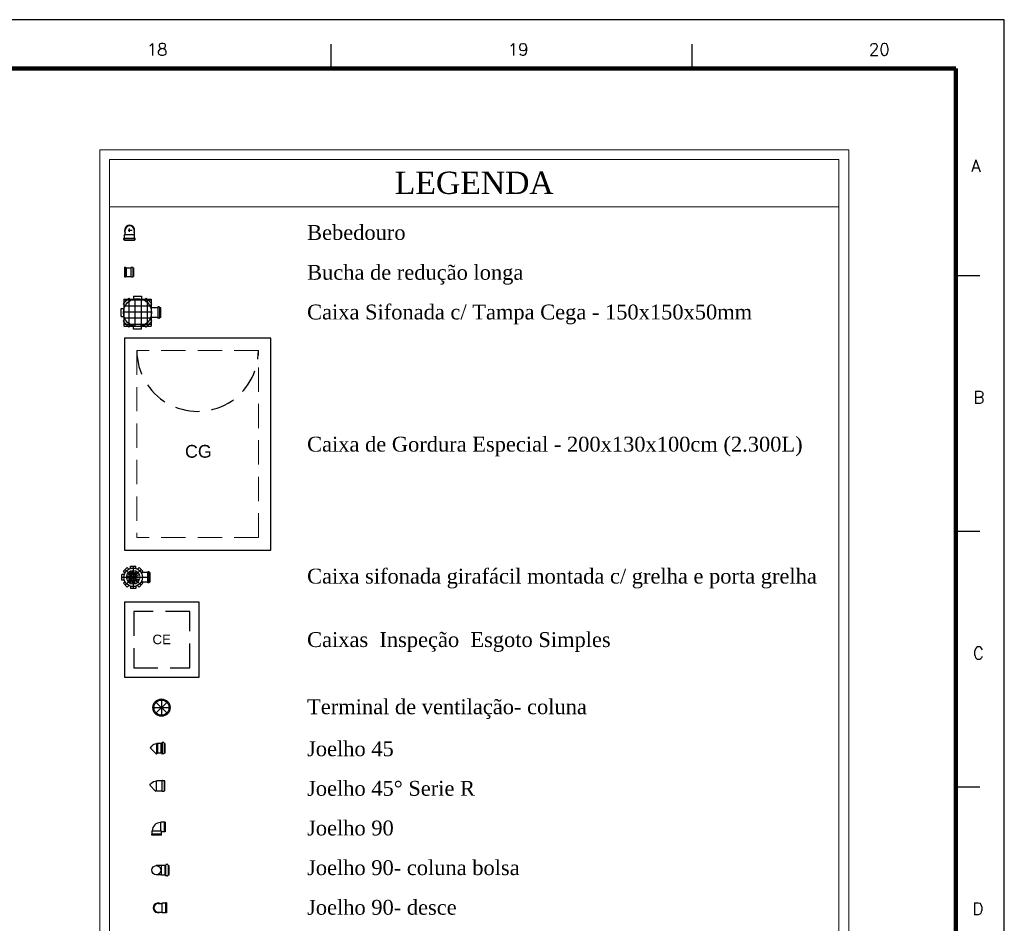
# Model space of a CAD drawing. Header units: millimetres. Extents: x 481 to 729890, y -1 to 83.
# Tile 60 of 60: x 608 to 628, y 64 to 83. Entities that reach past the tile are written whole.
import ezdxf

# ---------------------------------------------------------------- set-up
doc = ezdxf.new("R2010")
doc.units = ezdxf.units.MM
doc.header["$MEASUREMENT"] = 0
doc.linetypes.add('DASHDOT', pattern=[25.4, 12.7, -6.35, 0, -6.35])
doc.linetypes.add('Dashed', pattern=[0.75, 0.5, -0.25])
for name, color, linetype, lineweight in [('DI-Níveis', 7, 'Continuous', 20), ('DI-Textos', 7, 'Continuous', 20), ('DI-Títulos', 3, 'Continuous', 30), ('Nível 1', 7, 'Continuous', 5), ('Simbolos', 1, 'Continuous', 30), ('SIMBOLOS INT', 8, 'Continuous', 5), ('Simbolos_int', 1, 'Continuous', 30), ('TQ-Conexões', 1, 'Continuous', 30)]:
    doc.layers.add(name, color=color, linetype=linetype, lineweight=lineweight)
doc.layers.add('Margem', color=4, linetype='Continuous')
doc.styles.add('Arial', font='arial.ttf')
doc.styles.add('ROMANS', font='ROMANS')
doc.styles.add('TimesNewRoman', font='times.ttf')

msp = doc.modelspace()

# ---------------------------------------------------------------- hatches: boundary and pattern name
at = {"linetype": 'Continuous'}
h = msp.add_hatch(dxfattribs=at)
h.set_pattern_fill('NET', color=256, style=0)
h.paths.add_polyline_path([(610.1429, 77.1391), (610.6985, 77.1391), (610.6985, 76.5836), (610.1429, 76.5836)])

# ---------------------------------------------------------------- linework, layer by layer
for p, q in [((610.1429, 77.1391), (610.1429, 76.5836)), ((610.1429, 77.1391), (610.6985, 77.1391)), ((610.6985, 77.1391), (610.6985, 76.5836)), ((610.1429, 76.5836), (610.6985, 76.5836))]:
    msp.add_line(p, q)
at = {"color": 1, "linetype": 'Continuous'}
for p, q in [((611.0227, 68.8487), (610.8052, 68.6312)), ((610.8052, 68.8487), (611.0227, 68.6312)), ((610.9139, 68.8948), (610.9139, 68.5851)), ((610.7591, 68.74), (611.0688, 68.74))]:
    msp.add_line(p, q, dxfattribs=at)
at = {"color": 1}
for radius in [0.178, 0.156]:
    msp.add_circle((610.9139, 68.74), radius, dxfattribs=at)
at = {"layer": 'DI-Níveis', "linetype": 'Continuous'}
for p, q in [((609.6443, 80.2044), (609.6443, 45.9713)), ((609.6443, 80.2044), (625.0443, 80.2044)), ((625.0443, 80.2044), (625.0443, 45.9713)), ((609.8443, 80.0044), (624.8443, 80.0044)), ((609.8443, 80.0044), (609.8443, 46.1713)), ((624.8443, 80.0044), (624.8443, 46.1713)), ((609.8443, 79.0368), (624.8443, 79.0368))]:
    msp.add_line(p, q, dxfattribs=at)
at = {"layer": 'Margem', "color": 1}
for p, q in [((628.2443, 82.8807), (480.7443, 82.8807)), ((628.2443, -1.2193), (628.2443, 82.8807)), ((614.3943, 82.3807), (614.3943, 81.8807)), ((621.8193, 82.3807), (621.8193, 81.8807)), ((627.2443, 77.6244), (627.7443, 77.6244)), ((627.2443, 72.3682), (627.7443, 72.3682)), ((627.2443, 67.1119), (627.7443, 67.1119))]:
    msp.add_line(p, q, dxfattribs=at)
at = {"layer": 'Margem', "lineweight": 100}
for p, q in [((483.2443, 81.8807), (627.2443, 81.8807)), ((627.2443, 81.8807), (627.2443, -0.2193))]:
    msp.add_line(p, q, dxfattribs=at)
at = {"layer": 'Nível 1'}
for p, q in [((610.2842, 71.448), (610.2107, 71.4952)), ((610.2899, 71.4555), (610.2258, 71.514)), ((610.2918, 71.4593), (610.2314, 71.5197)), ((610.3012, 71.465), (610.2503, 71.5367)), ((610.3031, 71.4669), (610.2578, 71.5423)), ((610.3088, 71.4706), (610.2729, 71.5499)), ((610.3107, 71.4706), (610.2805, 71.5518)), ((610.322, 71.4744), (610.305, 71.5593)), ((610.3239, 71.4744), (610.3144, 71.5612)), ((610.3333, 71.4744), (610.3371, 71.5612)), ((610.3465, 71.4725), (610.3729, 71.5555)), ((610.3559, 71.4687), (610.3956, 71.548)), ((610.3673, 71.4612), (610.4239, 71.5291)), ((610.3729, 71.4555), (610.4408, 71.5103)), ((610.3805, 71.4442), (610.4597, 71.482)), ((610.2767, 71.4272), (610.1899, 71.4404)), ((610.2767, 71.414), (610.1899, 71.4046)), ((610.2786, 71.4046), (610.1937, 71.382)), ((610.2786, 71.4367), (610.1956, 71.4631)), ((610.2842, 71.3933), (610.2069, 71.3499)), ((610.288, 71.3838), (610.222, 71.3291)), ((610.2993, 71.3744), (610.2465, 71.3046)), ((610.3069, 71.3706), (610.2673, 71.2933)), ((610.3201, 71.365), (610.2993, 71.2801)), ((610.3276, 71.365), (610.3239, 71.2782)), ((610.3427, 71.365), (610.3578, 71.2801)), ((610.3503, 71.3687), (610.3824, 71.2857)), ((610.3635, 71.3744), (610.4125, 71.3027)), ((610.371, 71.3801), (610.4314, 71.3178)), ((610.3786, 71.3914), (610.4522, 71.3461)), ((610.3824, 71.3989), (610.4635, 71.3669)), ((610.3842, 71.4348), (610.4692, 71.4593)), ((610.3861, 71.4216), (610.4748, 71.4254)), ((610.3861, 71.4121), (610.4729, 71.4008))]:
    msp.add_line(p, q, dxfattribs=at)
for radius in [0.1426, 0.0552]:
    msp.add_circle((610.3314, 71.4197), radius, dxfattribs=at)
at = {"layer": 'Simbolos'}
for p, q in [((610.1425, 78.3632), (610.1425, 78.3836)), ((610.1459, 78.3904), (610.1527, 78.3904)), ((610.1459, 78.3598), (610.1527, 78.3565)), ((610.1561, 78.4581), (610.1628, 78.4649)), ((610.1561, 78.3937), (610.1561, 78.4581)), ((610.1561, 78.3395), (610.1561, 78.3531)), ((610.1628, 78.5531), (610.1628, 78.509)), ((610.1628, 78.509), (610.1628, 78.4649)), ((610.3493, 78.5531), (610.3493, 78.509)), ((610.3493, 78.509), (610.3493, 78.4649)), ((610.3561, 78.4581), (610.3493, 78.4649)), ((610.3561, 78.3937), (610.3561, 78.4581)), ((610.3561, 78.3395), (610.3561, 78.3531)), ((610.3662, 78.3904), (610.3595, 78.3904)), ((610.3662, 78.3598), (610.3595, 78.3565)), ((610.3696, 78.3632), (610.3696, 78.3836)), ((610.3561, 78.3395), (610.1561, 78.3395)), ((610.1499, 77.7937), (610.1763, 77.7937)), ((610.1499, 77.7937), (610.1499, 77.5937)), ((610.1763, 77.7937), (610.1763, 77.5937)), ((610.1763, 77.7937), (610.1881, 77.782)), ((610.1881, 77.782), (610.2881, 77.782)), ((610.1881, 77.782), (610.1881, 77.6055)), ((610.291, 77.6055), (610.291, 77.782)), ((610.2969, 77.7908), (610.3234, 77.7908)), ((610.3293, 77.7879), (610.3293, 77.7849)), ((610.3293, 77.6055), (610.3293, 77.782)), ((610.3322, 77.782), (610.341, 77.782)), ((610.341, 77.782), (610.341, 77.6055)), ((610.1499, 77.5937), (610.1763, 77.5937)), ((610.1763, 77.5937), (610.1881, 77.6055)), ((610.1881, 77.6055), (610.2881, 77.6055)), ((610.2969, 77.5967), (610.3234, 77.5967)), ((610.3293, 77.5996), (610.3293, 77.6026)), ((610.3322, 77.6055), (610.341, 77.6055)), ((610.1235, 77.0419), (610.2402, 77.1586)), ((610.2402, 77.1586), (610.2846, 77.1141)), ((610.3374, 77.2002), (610.5041, 77.2002)), ((610.3374, 77.2002), (610.3374, 77.1363)), ((610.5041, 77.2002), (610.5041, 77.1363)), ((610.6013, 77.1586), (610.5568, 77.1141)), ((610.6013, 77.1586), (610.7179, 77.0419)), ((610.0818, 76.778), (610.0818, 76.9447)), ((610.0818, 76.9447), (610.1457, 76.9447)), ((610.1235, 77.0419), (610.1679, 76.9974)), ((610.7179, 77.0419), (610.6735, 76.9974)), ((610.8346, 76.9613), (610.6902, 76.9613)), ((610.8374, 76.9669), (610.8374, 76.9752)), ((610.8679, 76.978), (610.8429, 76.978)), ((610.8735, 76.9613), (610.8707, 76.9752)), ((610.9013, 76.9613), (610.8735, 76.9613)), ((610.9013, 76.7613), (610.9013, 76.9613)), ((610.0818, 76.778), (610.1457, 76.778)), ((610.8346, 76.7613), (610.6902, 76.7613)), ((610.8374, 76.7558), (610.8374, 76.7474)), ((610.8679, 76.7447), (610.8429, 76.7447)), ((610.8735, 76.7613), (610.8707, 76.7474)), ((610.9013, 76.7613), (610.8735, 76.7613)), ((610.1235, 76.6808), (610.1679, 76.7252)), ((610.2402, 76.5641), (610.1235, 76.6808)), ((610.2402, 76.5641), (610.2846, 76.6086)), ((610.3374, 76.5224), (610.3374, 76.5863)), ((610.5041, 76.5224), (610.5041, 76.5863)), ((610.6013, 76.5641), (610.5568, 76.6086)), ((610.7179, 76.6808), (610.6013, 76.5641)), ((610.7179, 76.6808), (610.6735, 76.7252)), ((610.5041, 76.5224), (610.3374, 76.5224)), ((610.1465, 71.4763), (610.1012, 71.4763)), ((610.1465, 71.4763), (610.1012, 71.4763)), ((610.1012, 71.3631), (610.1012, 71.4763)), ((610.1012, 71.3631), (610.1012, 71.4763)), ((610.1295, 71.5423), (610.2088, 71.6216)), ((610.1295, 71.5423), (610.2088, 71.6216)), ((610.1616, 71.5103), (610.1295, 71.5423)), ((610.1616, 71.5103), (610.1295, 71.5423)), ((610.2408, 71.5895), (610.2088, 71.6216)), ((610.2408, 71.5895), (610.2088, 71.6216)), ((610.2748, 71.6499), (610.388, 71.6499)), ((610.2748, 71.6046), (610.2748, 71.6499)), ((610.388, 71.6046), (610.388, 71.6499)), ((610.422, 71.5895), (610.4541, 71.6216)), ((610.4541, 71.6216), (610.5333, 71.5423)), ((610.6295, 71.5197), (610.4937, 71.5197)), ((610.5125, 71.5197), (610.5333, 71.5423)), ((610.6333, 71.5291), (610.6314, 71.5235)), ((610.6597, 71.531), (610.6352, 71.531)), ((610.6616, 71.5291), (610.6616, 71.5235)), ((610.6767, 71.5197), (610.6654, 71.5197)), ((610.6767, 71.5197), (610.6767, 71.3197)), ((610.1465, 71.3631), (610.1012, 71.3631)), ((610.1465, 71.3631), (610.1012, 71.3631)), ((610.1616, 71.3291), (610.1295, 71.297)), ((610.1616, 71.3291), (610.1295, 71.297)), ((610.2088, 71.2178), (610.1295, 71.297)), ((610.2088, 71.2178), (610.1295, 71.297)), ((610.5333, 71.297), (610.4541, 71.2178)), ((610.6295, 71.3197), (610.4937, 71.3197)), ((610.5125, 71.3197), (610.5333, 71.297)), ((610.6333, 71.3103), (610.6314, 71.3159)), ((610.6597, 71.3084), (610.6352, 71.3084)), ((610.6616, 71.3103), (610.6616, 71.3159)), ((610.6767, 71.3197), (610.6654, 71.3197)), ((610.2408, 71.2499), (610.2088, 71.2178)), ((610.2408, 71.2499), (610.2088, 71.2178)), ((610.2748, 71.2348), (610.2748, 71.1895)), ((610.2748, 71.2348), (610.2748, 71.1895)), ((610.388, 71.1895), (610.2748, 71.1895)), ((610.388, 71.1895), (610.2748, 71.1895)), ((610.388, 71.2348), (610.388, 71.1895)), ((610.388, 71.2348), (610.388, 71.1895)), ((610.422, 71.2499), (610.4541, 71.2178)), ((610.7109, 67.9486), (610.6804, 67.9153)), ((610.8109, 67.9986), (610.8137, 68.0042)), ((610.822, 68.0042), (610.8137, 68.0042)), ((610.8248, 67.9986), (610.822, 68.0042)), ((610.8331, 67.9986), (610.8248, 67.9986)), ((610.8387, 68.0042), (610.8331, 67.9986)), ((610.9026, 68.0042), (610.8387, 68.0042)), ((610.9192, 68.0042), (610.9026, 68.0042)), ((610.9248, 68.0181), (610.9248, 68.0098)), ((610.9609, 68.0209), (610.9276, 68.0209)), ((610.9637, 68.0181), (610.9665, 68.007)), ((610.9859, 68.0042), (610.972, 68.0042)), ((610.9859, 68.0042), (610.9859, 67.8042)), ((610.8331, 67.8042), (610.8109, 67.7848)), ((610.9026, 67.8042), (610.8387, 67.8042)), ((610.9192, 67.8042), (610.9026, 67.8042)), ((610.9248, 67.7903), (610.9248, 67.7986)), ((610.9609, 67.7875), (610.9276, 67.7875)), ((610.9637, 67.7903), (610.9665, 67.8014)), ((610.9859, 67.8042), (610.972, 67.8042)), ((610.8207, 67.2335), (610.814, 67.2269)), ((610.924, 67.2335), (610.8207, 67.2335)), ((610.934, 67.2435), (610.9673, 67.2435)), ((610.9707, 67.2369), (610.9707, 67.2402)), ((610.984, 67.2335), (610.9773, 67.2335)), ((610.984, 67.0335), (610.984, 67.2335)), ((610.6707, 67.1469), (610.6973, 67.1769)), ((610.794, 67.0235), (610.814, 67.0402)), ((610.814, 67.0402), (610.8207, 67.0335)), ((610.8207, 67.0335), (610.924, 67.0335)), ((610.934, 67.0235), (610.9673, 67.0235)), ((610.9707, 67.0302), (610.9707, 67.0269)), ((610.984, 67.0335), (610.9773, 67.0335)), ((610.7194, 66.2055), (610.7246, 66.2107)), ((610.7194, 66.137), (610.7194, 66.2055)), ((610.8983, 66.3897), (610.8931, 66.3791)), ((610.9667, 66.3897), (610.8983, 66.3897)), ((610.9878, 66.3897), (610.9667, 66.3897)), ((610.9878, 66.3897), (610.9878, 66.1897)), ((610.7141, 66.116), (610.7141, 66.137)), ((610.7141, 66.137), (610.7194, 66.137)), ((610.9141, 66.116), (610.7141, 66.116)), ((610.9667, 66.1897), (610.9141, 66.1897)), ((610.9141, 66.137), (610.9141, 66.1897)), ((610.9141, 66.116), (610.9141, 66.137)), ((610.9878, 66.1897), (610.9667, 66.1897)), ((610.913, 65.493), (610.8075, 65.493)), ((610.9186, 65.4986), (610.913, 65.493)), ((610.9825, 65.4986), (610.9186, 65.4986)), ((610.9991, 65.4986), (610.9825, 65.4986)), ((611.0047, 65.5124), (611.0047, 65.5041)), ((611.0408, 65.5152), (611.0075, 65.5152)), ((611.0436, 65.5124), (611.0463, 65.5013)), ((611.0658, 65.4986), (611.0519, 65.4986)), ((611.0658, 65.4986), (611.0658, 65.2986)), ((610.913, 65.3041), (610.8075, 65.3041)), ((610.9186, 65.2986), (610.913, 65.3041)), ((610.9825, 65.2986), (610.9186, 65.2986)), ((610.9991, 65.2986), (610.9825, 65.2986)), ((611.0047, 65.2847), (611.0047, 65.293)), ((611.0408, 65.2819), (611.0075, 65.2819)), ((611.0436, 65.2847), (611.0463, 65.2958)), ((611.0658, 65.2986), (611.0519, 65.2986)), ((610.845, 64.7143), (610.8871, 64.7143)), ((610.8871, 64.7143), (610.9239, 64.7143)), ((610.9292, 64.7196), (610.9239, 64.7143)), ((610.9976, 64.7196), (610.9292, 64.7196)), ((611.0187, 64.7249), (610.9976, 64.7249)), ((610.9976, 64.7249), (610.9976, 64.7196)), ((611.0187, 64.7249), (611.0187, 64.5249)), ((610.845, 64.5354), (610.8871, 64.5354)), ((610.8871, 64.5354), (610.9239, 64.5354)), ((610.9292, 64.5249), (610.9239, 64.5354)), ((610.9976, 64.5249), (610.9292, 64.5249)), ((611.0187, 64.5249), (610.9976, 64.5249))]:
    msp.add_line(p, q, dxfattribs=at)
at = {"layer": 'Simbolos', "linetype": 'Continuous'}
for p, q in [((613.165, 76.3377), (610.1499, 76.3377)), ((610.1499, 76.3377), (610.1499, 71.978)), ((613.165, 71.978), (613.165, 76.3377)), ((610.1499, 71.978), (613.165, 71.978))]:
    msp.add_line(p, q, dxfattribs=at)
msp.add_lwpolyline([(610.1499, 69.3693), (611.6892, 69.3693), (611.6892, 70.9086), (610.1499, 70.9086), (610.1499, 69.3693)], close=True, dxfattribs=at)
at = {"layer": 'Simbolos'}
for centre, radius in [((610.4207, 76.8613), 0.2878), ((610.3314, 71.4197), 0.1899), ((610.8075, 65.3986), 0.0939)]:
    msp.add_circle(centre, radius, dxfattribs=at)
for centre, radius, start, end in [((610.2578, 78.5531), 0.093, 0, 180), ((610.1459, 78.3836), 0.00452, 95, 180), ((610.1459, 78.3632), 0.00452, 180, 255), ((610.1527, 78.3937), 0.00452, 275, 0), ((610.1527, 78.3531), 0.00452, 0, 75), ((610.3595, 78.3937), 0.00452, 180, 265), ((610.3595, 78.3531), 0.00452, 105, 180), ((610.3662, 78.3836), 0.00452, 0, 85), ((610.3662, 78.3632), 0.00452, 285, 0), ((610.2881, 77.7879), 0.00392, 270, 355), ((610.2969, 77.7879), 0.00392, 90, 175), ((610.3234, 77.7879), 0.00392, 15, 90), ((610.3322, 77.7879), 0.00392, 195, 270), ((610.2881, 77.5996), 0.00392, 5, 90), ((610.2969, 77.5996), 0.00392, 185, 270), ((610.3234, 77.5996), 0.00392, 270, 345), ((610.3322, 77.5996), 0.00392, 90, 165), ((610.8346, 76.9669), 0.0037, 270, 355), ((610.8429, 76.9752), 0.0037, 90, 175), ((610.8679, 76.9752), 0.0037, 15, 90), ((610.8763, 76.9669), 0.0037, 195, 270), ((610.8346, 76.7558), 0.0037, 5, 90), ((610.8429, 76.7474), 0.0037, 185, 270), ((610.8679, 76.7474), 0.0037, 270, 345), ((610.8763, 76.7558), 0.0037, 90, 165), ((610.1465, 71.4801), 0.00377, 270, 341.839), ((610.1578, 71.5065), 0.00377, 333.161, 45), ((610.2446, 71.5933), 0.00377, 225, 296.839), ((610.271, 71.6046), 0.00377, 288.161, 0), ((610.3918, 71.6046), 0.00377, 180, 251.839), ((610.4937, 71.5235), 0.00377, 212.613, 270), ((610.6295, 71.5235), 0.00252, 270, 355), ((610.6352, 71.5291), 0.00252, 90, 175), ((610.6597, 71.5291), 0.00252, 5, 90), ((610.6654, 71.5235), 0.00252, 185, 270), ((610.1465, 71.3593), 0.00377, 18.161, 90), ((610.1578, 71.3329), 0.00377, 315, 26.839), ((610.4937, 71.3159), 0.00377, 90, 147.387), ((610.6295, 71.3159), 0.00252, 5, 90), ((610.6352, 71.3103), 0.00252, 185, 270), ((610.6597, 71.3103), 0.00252, 270, 355), ((610.6654, 71.3159), 0.00252, 90, 175), ((610.2446, 71.2461), 0.00377, 63.161, 135), ((610.271, 71.2348), 0.00377, 0, 71.839), ((610.3918, 71.2348), 0.00377, 108.161, 180), ((610.8359, 67.8236), 0.1753, 97.6023, 134.556), ((610.9192, 68.0098), 0.0037, 270, 355), ((610.9276, 68.0181), 0.0037, 90, 175), ((610.9609, 68.0181), 0.0037, 15, 90), ((610.972, 68.0098), 0.0037, 195, 270), ((610.8359, 67.8014), 0.0037, 45, 135), ((610.9192, 67.7986), 0.0037, 5, 90), ((610.9276, 67.7903), 0.0037, 185, 270), ((610.9609, 67.7903), 0.0037, 270, 345), ((610.972, 67.7986), 0.0037, 90, 165), ((610.8173, 67.0602), 0.1667, 91.534, 136.187), ((610.924, 67.2402), 0.00444, 270, 355), ((610.934, 67.2402), 0.00444, 90, 175), ((610.9673, 67.2402), 0.00444, 15, 90), ((610.9773, 67.2402), 0.00444, 195, 270), ((610.924, 67.0269), 0.00444, 5, 90), ((610.934, 67.0269), 0.00444, 185, 270), ((610.9673, 67.0269), 0.00444, 270, 345), ((610.9773, 67.0269), 0.00444, 90, 165), ((610.8983, 66.2055), 0.1743, 91.4733, 178.527), ((610.9991, 65.5041), 0.0037, 270, 355), ((611.0075, 65.5124), 0.0037, 90, 175), ((611.0408, 65.5124), 0.0037, 15, 90), ((611.0519, 65.5041), 0.0037, 195, 270), ((610.9991, 65.293), 0.0037, 5, 90), ((611.0075, 65.2847), 0.0037, 185, 270), ((611.0408, 65.2847), 0.0037, 270, 345), ((611.0519, 65.293), 0.0037, 90, 165), ((610.845, 64.6249), 0.1009, 64.6232, 295.377)]:
    msp.add_arc(centre, radius, start, end, dxfattribs=at)
at = {"layer": 'SIMBOLOS INT', "linetype": 'Dashed'}
for p, q in [((612.9082, 76.0809), (610.4067, 76.0809)), ((610.4067, 76.0809), (610.4067, 72.2348)), ((612.9082, 72.2348), (612.9082, 76.0809)), ((612.9082, 72.2348), (610.4067, 72.2348))]:
    msp.add_line(p, q, dxfattribs=at)
at = {"layer": 'SIMBOLOS INT'}
for p, q in [((610.913, 65.3041), (610.913, 65.493)), ((610.9825, 65.2986), (610.9825, 65.4986)), ((611.0019, 65.4986), (611.0019, 65.2986)), ((611.0491, 65.4986), (611.0491, 65.2986))]:
    msp.add_line(p, q, dxfattribs=at)
at = {"layer": 'Simbolos_int'}
for p, q in [((610.2578, 78.5192), (610.2578, 78.5904)), ((610.1561, 78.3904), (610.3561, 78.3904)), ((610.1561, 78.3565), (610.3561, 78.3565)), ((610.1628, 78.4649), (610.3493, 78.4649)), ((610.2272, 78.5531), (610.312, 78.5531)), ((610.8374, 76.9613), (610.8374, 76.7613)), ((610.8735, 76.9613), (610.8735, 76.7613)), ((610.6314, 71.3197), (610.6314, 71.5197)), ((610.6616, 71.3197), (610.6616, 71.5197)), ((610.8109, 67.7848), (610.6804, 67.9153)), ((610.8109, 67.9986), (610.8109, 67.7848)), ((610.8248, 67.9986), (610.8248, 67.7959)), ((610.8331, 67.9986), (610.8331, 67.8042)), ((610.9026, 68.0042), (610.9026, 67.8042)), ((610.9248, 68.0042), (610.9248, 67.8042)), ((610.9692, 68.0042), (610.9692, 67.8042)), ((610.814, 67.0402), (610.814, 67.2269)), ((610.9307, 67.0335), (610.9307, 67.2335)), ((610.974, 67.0335), (610.974, 67.2335)), ((610.6707, 67.1469), (610.794, 67.0235)), ((610.7246, 66.2107), (610.8931, 66.2107)), ((610.8931, 66.3791), (610.8931, 66.2107)), ((610.8931, 66.2107), (610.8983, 66.2055)), ((610.8983, 66.2055), (610.9141, 66.1897)), ((610.9667, 66.3897), (610.9667, 66.1897)), ((610.9141, 66.137), (610.7194, 66.137)), ((610.9239, 64.7143), (610.9239, 64.5354)), ((610.9976, 64.7196), (610.9976, 64.5249))]:
    msp.add_line(p, q, dxfattribs=at)
at = {"layer": 'Simbolos_int', "linetype": 'DASHDOT', "ltscale": 0.05}
for p, q in [((610.4937, 71.582), (610.1692, 71.2574)), ((610.1692, 71.582), (610.4937, 71.2574)), ((610.3314, 71.6499), (610.3314, 71.1895)), ((610.1012, 71.4197), (610.6767, 71.4197))]:
    msp.add_line(p, q, dxfattribs=at)
at = {"layer": 'Simbolos_int', "linetype": 'Dashed'}
msp.add_lwpolyline([(610.3417, 69.5611), (611.4959, 69.5611), (611.4959, 70.7153), (610.3417, 70.7153), (610.3417, 69.5611)], close=True, dxfattribs=at)
at = {"layer": 'Simbolos_int'}
for centre, radius, start, end in [((610.2578, 78.5531), 0.1031, 334.623, 205.377), ((610.845, 64.6249), 0.0911, 90, 270)]:
    msp.add_arc(centre, radius, start, end, dxfattribs=at)
at = {"layer": 'TQ-Conexões', "linetype": 'Dashed'}
msp.add_arc((611.6574, 76.0809), 1.2503, 180, 0.00001, dxfattribs=at)

# ---------------------------------------------------------------- texts
at = {"layer": 'DI-Textos', "attachment_point": 7, "line_spacing_factor": 0.798, "style": 'TimesNewRoman'}
for s, insert, char_height, width in [('Bebedouro', (613.9078, 78.3499), 0.30555, 3.522726), ('Bucha de redução longa', (613.9078, 77.434), 0.305554, 7.728907), ('Caixa Sifonada c/ Tampa Cega - 150x150x50mm', (613.9078, 76.6189), 0.305554, 15.910847), ('Caixa de Gordura Especial - 200x130x100cm (2.300L)', (613.9078, 73.9038), 0.305554, 17.707359), ('Caixa sifonada girafácil montada c/ grelha e porta grelha', (613.9078, 71.1902), 0.305554, 18.211163), ('Caixas  Inspeção  Esgoto Simples', (613.9078, 69.886), 0.305554, 10.845464), ('Terminal de ventilação- coluna', (613.9078, 68.5068), 0.305554, 9.994074), ('Joelho 45', (613.9078, 67.7378), 0.30555, 3.100936), ('Joelho 45%%d Serie R', (613.9078, 66.9242), 0.305554, 5.928489), ('Joelho 90', (613.9078, 66.1091), 0.30555, 3.100936), ('Joelho 90- coluna bolsa', (613.9078, 65.294), 0.305554, 7.600026), ('Joelho 90- desce', (613.9078, 64.4789), 0.305554, 5.346576)]:
    msp.add_mtext(s, dxfattribs=dict(at, insert=insert, char_height=char_height, width=width))
at = {"layer": 'DI-Títulos', "insert": (617.3454, 79.2919), "char_height": 0.45833, "width": 5.900907, "attachment_point": 8, "line_spacing_factor": 0.798, "style": 'TimesNewRoman'}
msp.add_mtext('LEGENDA', dxfattribs=at)
at = {"layer": 'Margem', "color": 1, "char_height": 0.25, "attachment_point": 8, "line_spacing_factor": 0.798, "style": 'ROMANS'}
for s, insert, width in [('18', (610.8231, 82.1437), 1.479069), ('19', (618.2481, 82.1437), 1.479069), ('20', (625.6731, 82.1437), 1.479069), ('A', (627.66, 79.7503), 0.888739), ('B', (627.724, 74.9941), 0.888739), ('C', (627.7125, 69.7378), 0.960097), ('D', (627.7004, 64.4816), 0.960097)]:
    msp.add_mtext(s, dxfattribs=dict(at, insert=insert, width=width))
at = {"layer": 'Simbolos', "attachment_point": 7, "line_spacing_factor": 0.798, "style": 'Arial'}
for s, insert, char_height, width in [('CG', (611.3973, 73.8736), 0.26258, 1.049104), ('CE', (610.7279, 70.0418), 0.19647, 0.765226)]:
    msp.add_mtext(s, dxfattribs=dict(at, insert=insert, char_height=char_height, width=width))

doc.saveas('drawing.dxf')
